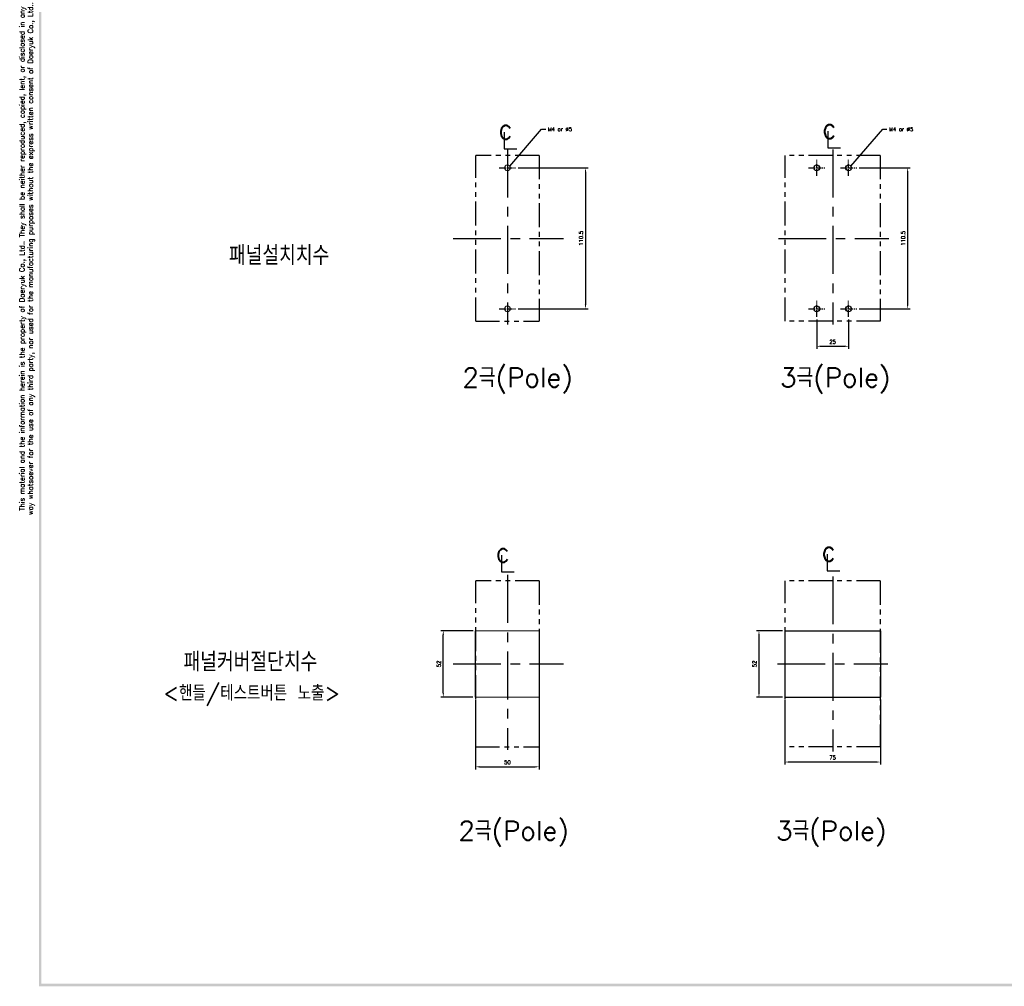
# Model space of a CAD drawing. Extents: x 2148 to 4024, y -907 to 1590.
# Tile 1 of 18: x 2370 to 3142, y 435 to 1192. Entities that reach past the tile are written whole.
import ezdxf

# ---------------------------------------------------------------- set-up
doc = ezdxf.new("R2010")
doc.units = 0
doc.header["$LTSCALE"] = 3
doc.header["$MEASUREMENT"] = 0
doc.linetypes.add('CENTER', pattern=[2, 1.25, -0.25, 0.25, -0.25])
doc.linetypes.add('PHANTOM2', pattern=[1.25, 0.625, -0.125, 0.125, -0.125, 0.125, -0.125])
doc.layers.get('0').update_dxf_attribs({"linetype": 'CONTINUOUS'})
doc.layers.get('Defpoints').update_dxf_attribs({"linetype": 'CONTINUOUS'})
for name, color, linetype in [('AM_VIS', 7, 'CONTINUOUS'), ('cen', 1, 'CENTER'), ('di', 3, 'CONTINUOUS'), ('DIM', 3, 'CONTINUOUS'), ('dwg', 7, 'CONTINUOUS'), ('NOTE', 4, 'CONTINUOUS')]:
    doc.layers.add(name, color=color, linetype=linetype)
doc.styles.add('K25', font='TXT', dxfattribs={"width": 0.9, "height": 2.5, "bigfont": 'TBHAN'})
doc.styles.add('KIM', font='ROMANS.shx', dxfattribs={"height": 5, "bigfont": 'GSG1.shx'})
doc.styles.get("Standard").update_dxf_attribs({"font": 'romans.shx', "height": 3, "bigfont": 'ghs.shx'})
doc.dimstyles.get("Standard").update_dxf_attribs({"dimtxt": 0.18, "dimasz": 0.18, "dimexe": 0.18, "dimexo": 0.0625, "dimgap": 0.09, "dimtad": 0, "dimtih": 1, "dimtoh": 1, "dimdec": 4, "dimzin": 0, "dimdsep": 46, "dimtxsty": 'Standard', "dimcen": 0.09, "dimadec": 0, "dimazin": 0, "dimtfac": 1, "dimtdec": 4, "dimtofl": 0, "dimtmove": 0, "dimatfit": 3, "dimfxl": 0, "dimtolj": 1, "dimtzin": 0, "dimarcsym": 0})
doc.dimstyles.new('STANDARD$0', dxfattribs={"dimtxt": 5, "dimasz": 5, "dimexe": 1, "dimexo": 2, "dimgap": 2, "dimtad": 1, "dimdec": 4, "dimzin": 12, "dimdsep": 46, "dimtxsty": 'KIM', "dimcen": -1, "dimdle": 0.1, "dimadec": 0, "dimazin": 0, "dimtfac": 1, "dimtdec": 4, "dimtmove": 0, "dimatfit": 3, "dimfxl": 0, "dimtolj": 1, "dimtzin": 0, "dimarcsym": 0})

# ---------------------------------------------------------------- blocks, each defined once
blk = doc.blocks.new('*D27')
at = {"layer": 'Defpoints', "color": 0}
for p in [(3025.94, 1076.25), (3025.94, 965.75), (3065.83, 965.75)]:
    blk.add_point(p, dxfattribs=at)
at = {"layer": 'di'}
for p, q in [((3027.94, 1076.25), (3067.83, 1076.25)), ((3065.83, 1073.45), (3065.83, 968.55)), ((3027.94, 965.75), (3067.83, 965.75))]:
    blk.add_line(p, q, dxfattribs=at)
for points in [[(3065.36, 1073.45), (3066.29, 1073.45), (3065.83, 1076.25)], [(3065.36, 968.55), (3066.29, 968.55), (3065.83, 965.75)]]:
    blk.add_solid(points, dxfattribs=at)
at = {"layer": 'di', "insert": (3062.33, 1021), "char_height": 3, "attachment_point": 5, "rotation": 90}
blk.add_mtext('\\A1;110.5', dxfattribs=at)
blk = doc.blocks.new('*D32')
at = {"layer": 'Defpoints', "color": 0}
for p in [(2969.78, 713.5), (2949.32, 661.5), (2969.78, 661.5)]:
    blk.add_point(p, dxfattribs=at)
at = {"layer": 'di'}
for p, q in [((2967.78, 713.5), (2947.32, 713.5)), ((2949.32, 710.3), (2949.32, 664.7)), ((2967.78, 661.5), (2947.32, 661.5))]:
    blk.add_line(p, q, dxfattribs=at)
for points in [[(2948.79, 710.3), (2949.85, 710.3), (2949.32, 713.5)], [(2948.79, 664.7), (2949.85, 664.7), (2949.32, 661.5)]]:
    blk.add_solid(points, dxfattribs=at)
at = {"layer": 'di', "insert": (2945.82, 687.5), "char_height": 3, "attachment_point": 5, "rotation": 90}
blk.add_mtext('\\A1;52', dxfattribs=at)
blk = doc.blocks.new('*D33')
at = {"layer": 'Defpoints', "color": 0}
for p in [(2969.58, 661.5), (3044.58, 661.5), (2969.58, 610.59)]:
    blk.add_point(p, dxfattribs=at)
at = {"layer": 'di'}
for p, q in [((2969.58, 659.5), (2969.58, 608.59)), ((3044.58, 659.5), (3044.58, 608.59)), ((3041.38, 610.59), (2972.78, 610.59))]:
    blk.add_line(p, q, dxfattribs=at)
for points in [[(2972.78, 611.12), (2972.78, 610.05), (2969.58, 610.59)], [(3041.38, 611.12), (3041.38, 610.05), (3044.58, 610.59)]]:
    blk.add_solid(points, dxfattribs=at)
at = {"layer": 'di', "insert": (3007.08, 614.09), "char_height": 3, "attachment_point": 5}
blk.add_mtext('\\A1;75', dxfattribs=at)
blk = doc.blocks.new('*D35')
at = {"layer": 'Defpoints', "color": 0}
for p in [(2701.91, 713.5), (2727.35, 713.5), (2727.15, 661.5)]:
    blk.add_point(p, dxfattribs=at)
at = {"layer": 'di'}
for p, q in [((2725.35, 713.5), (2699.91, 713.5)), ((2701.91, 664.7), (2701.91, 710.3)), ((2725.15, 661.5), (2699.91, 661.5))]:
    blk.add_line(p, q, dxfattribs=at)
for points in [[(2701.37, 710.3), (2702.44, 710.3), (2701.91, 713.5)], [(2701.37, 664.7), (2702.44, 664.7), (2701.91, 661.5)]]:
    blk.add_solid(points, dxfattribs=at)
at = {"layer": 'di', "insert": (2698.41, 687.5), "char_height": 3, "attachment_point": 5, "rotation": 90}
blk.add_mtext('\\A1;52', dxfattribs=at)
blk = doc.blocks.new('*D36')
at = {"layer": 'Defpoints', "color": 0}
for p in [(2727.15, 661.5), (2777.15, 661.5), (2777.15, 606.83)]:
    blk.add_point(p, dxfattribs=at)
at = {"layer": 'di'}
for p, q in [((2727.15, 659.5), (2727.15, 604.83)), ((2777.15, 659.5), (2777.15, 604.83)), ((2730.35, 606.83), (2773.95, 606.83))]:
    blk.add_line(p, q, dxfattribs=at)
for points in [[(2730.35, 607.37), (2730.35, 606.3), (2727.15, 606.83)], [(2773.95, 607.37), (2773.95, 606.3), (2777.15, 606.83)]]:
    blk.add_solid(points, dxfattribs=at)
at = {"layer": 'di', "insert": (2752.15, 610.33), "char_height": 3, "attachment_point": 5}
blk.add_mtext('\\A1;50', dxfattribs=at)
blk = doc.blocks.new('*D37')
at = {"layer": 'Defpoints', "color": 0}
for p in [(2758.51, 1076.25), (2758.51, 965.75), (2813.37, 965.75)]:
    blk.add_point(p, dxfattribs=at)
at = {"layer": 'di'}
for p, q in [((2760.51, 1076.25), (2815.37, 1076.25)), ((2813.37, 1073.05), (2813.37, 968.95)), ((2760.51, 965.75), (2815.37, 965.75))]:
    blk.add_line(p, q, dxfattribs=at)
for points in [[(2812.84, 1073.05), (2813.91, 1073.05), (2813.37, 1076.25)], [(2812.84, 968.95), (2813.91, 968.95), (2813.37, 965.75)]]:
    blk.add_solid(points, dxfattribs=at)
at = {"layer": 'di', "insert": (2809.87, 1021), "char_height": 3, "attachment_point": 5, "rotation": 90}
blk.add_mtext('\\A1;110.5', dxfattribs=at)
blk = doc.blocks.new('*D75')
at = {"layer": 'Defpoints', "color": 0}
for p in [(2994.58, 959.38), (3019.58, 959.38), (3019.58, 936.4)]:
    blk.add_point(p, dxfattribs=at)
at = {"layer": 'di'}
for p, q in [((2994.58, 957.38), (2994.58, 934.4)), ((3019.58, 957.38), (3019.58, 934.4)), ((2997.78, 936.4), (3016.38, 936.4))]:
    blk.add_line(p, q, dxfattribs=at)
for points in [[(2997.78, 936.94), (2997.78, 935.87), (2994.58, 936.4)], [(3016.38, 936.94), (3016.38, 935.87), (3019.58, 936.4)]]:
    blk.add_solid(points, dxfattribs=at)
at = {"layer": 'di', "insert": (3007.08, 939.9), "char_height": 3, "attachment_point": 5}
blk.add_mtext('\\A1;25', dxfattribs=at)

msp = doc.modelspace()

# ---------------------------------------------------------------- linework, layer by layer
at = {"color": 7, "linetype": 'Continuous', "lineweight": 15}
for p, q in [((2727.146, 713.498), (2777.146, 713.498)), ((2727.146, 661.498), (2777.146, 661.498))]:
    msp.add_line(p, q, dxfattribs=at)
for p, q in [((2969.576, 713.498), (3044.576, 713.498)), ((2969.576, 661.498), (3044.576, 661.498))]:
    msp.add_line(p, q)
for centre in [(2752.146, 1076.246), (2752.146, 965.746)]:
    msp.add_circle(centre, 2.25, dxfattribs=at)
for centre in [(2994.576, 1076.246), (2994.576, 1076.246), (3019.576, 1076.246), (2994.576, 965.746), (2994.576, 965.746), (3019.576, 965.746)]:
    msp.add_circle(centre, 2.25)
at = {"layer": 'AM_VIS'}
for p, q in [((2727.146, 661.498), (2727.146, 713.498)), ((2777.146, 713.498), (2777.146, 661.498)), ((2969.576, 713.498), (2969.576, 661.498)), ((3044.576, 713.498), (3044.576, 661.498))]:
    msp.add_line(p, q, dxfattribs=at)
at = {"layer": 'cen', "ltscale": 10}
for p, q in [((2752.146, 1090.7), (2752.146, 953.624)), ((2752.146, 1090.583), (2752.146, 953.507)), ((2752.146, 1090.582), (2752.146, 953.506)), ((3007.076, 1090.7), (3007.076, 953.624)), ((3007.076, 1090.583), (3007.076, 953.507)), ((3007.076, 1090.582), (3007.076, 953.506)), ((2709.564, 1020.996), (2796.168, 1020.996)), ((2709.564, 1020.996), (2796.168, 1020.996)), ((2964.494, 1020.996), (3051.098, 1020.996)), ((2964.494, 1020.996), (3051.098, 1020.996)), ((2752.146, 757.202), (2752.146, 620.126)), ((2752.146, 757.085), (2752.146, 620.009)), ((2752.146, 757.085), (2752.146, 620.009)), ((3007.076, 756.036), (3007.076, 618.96)), ((2709.564, 687.498), (2796.168, 687.498)), ((2709.564, 687.498), (2796.168, 687.498)), ((2963.774, 687.498), (3050.378, 687.498))]:
    msp.add_line(p, q, dxfattribs=at)
at = {"layer": 'cen'}
for p, q in [((2994.576, 1069.877), (2994.576, 1082.614)), ((3019.576, 1069.877), (3019.576, 1082.614)), ((2745.777, 1076.246), (2758.515, 1076.246)), ((2988.207, 1076.246), (3000.944, 1076.246)), ((3013.207, 1076.246), (3025.944, 1076.246)), ((2745.777, 965.746), (2758.515, 965.746)), ((2988.207, 965.746), (3000.944, 965.746)), ((2994.576, 959.377), (2994.576, 972.114)), ((3013.207, 965.746), (3025.944, 965.746)), ((3019.576, 959.377), (3019.576, 972.114))]:
    msp.add_line(p, q, dxfattribs=at)
at = {"layer": 'di', "linetype": 'PHANTOM2', "ltscale": 10}
for p, q in [((2727.346, 955.996), (2727.346, 1085.996)), ((2776.946, 1085.996), (2727.346, 1085.996)), ((2776.946, 1085.996), (2776.946, 955.996)), ((2969.776, 955.996), (2969.776, 1085.996)), ((3044.376, 1085.996), (2969.776, 1085.996)), ((3044.376, 1085.996), (3044.376, 955.996)), ((2727.346, 955.996), (2776.946, 955.996)), ((3044.376, 955.996), (2969.776, 955.996)), ((2727.346, 622.498), (2727.346, 752.498)), ((2776.946, 752.498), (2727.346, 752.498)), ((2776.946, 752.498), (2776.946, 622.498)), ((2969.776, 622.498), (2969.776, 752.498)), ((3044.376, 752.498), (2969.776, 752.498)), ((3044.376, 752.498), (3044.376, 622.498)), ((2727.346, 622.498), (2776.946, 622.498)), ((3044.376, 622.498), (2969.776, 622.498))]:
    msp.add_line(p, q, dxfattribs=at)
at = {"layer": 'dwg'}
for points in [[(2384.981, 434.813), (2386.981, 435.813), (2384.981, 1582.813), (2386.981, 1580.813)], [(4016.981, 434.813), (4014.981, 436.813), (2384.981, 434.813), (2386.981, 436.813)]]:
    msp.add_trace(points, dxfattribs=at)
at = {"layer": 'NOTE'}
for p, q in [((2749.571, 1104.274), (2749.571, 1091.235)), ((3003.354, 1104.887), (3003.354, 1091.848)), ((2749.571, 1091.235), (2759.484, 1091.235)), ((3003.354, 1091.848), (3013.267, 1091.848)), ((2747.509, 772.713), (2747.509, 759.673)), ((3002.796, 773.59), (3002.796, 760.551)), ((2747.509, 759.673), (2757.422, 759.673)), ((3002.796, 760.551), (3012.709, 760.551))]:
    msp.add_line(p, q, dxfattribs=at)

# ---------------------------------------------------------------- texts
at = {"layer": 'di', "insert": (2375.715, 1006.473), "char_height": 4, "width": 544.19864, "attachment_point": 5, "rotation": 90}
msp.add_mtext('\\A1;This material and the information herein is the property of Daeryuk Co., Ltd.. They shall be neither reproduced, copied, lent, or disclosed in any\\Pway whatsoever for the use of any third party, nor used for the manufacturing purposes without the express written consent of Daeryuk Co., Ltd..', dxfattribs=at)
at = {"layer": 'di', "char_height": 15, "attachment_point": 1}
for s, insert, width in [('{\\Fromans,hgs|c129;패널설치치수}', (2533.929, 1015.141), 135.45529), ('{\\Fromans,hgs|c129;2극(Pole)}', (2716.979, 919.417), 116.39597), ('{\\Fromans,hgs|c129;3극(Pole)}', (2965.879, 919.417), 116.39597), ('{\\Fromans,hgs|c129;패널커버절단치수}', (2498.318, 696.586), 177.9211), ('{\\Fromans,hgs|c129;2극(Pole)}', (2713.837, 564.284), 116.39597), ('{\\Fromans,hgs|c129;3극(Pole)}', (2962.737, 564.284), 116.39597)]:
    msp.add_mtext(s, dxfattribs=dict(at, insert=insert, width=width))
at = {"layer": 'DIM', "char_height": 3, "attachment_point": 1}
for insert in [(2783.81, 1107.989), (3051.24, 1107.989)]:
    msp.add_mtext('M4 or %%C5', dxfattribs=dict(at, insert=insert))
at = {"layer": 'DIM', "insert": (2482.492, 670.684), "char_height": 12, "width": 207.68749, "attachment_point": 1}
msp.add_mtext('\\pt156;{\\Fromans,hgs|c129;<핸들/테스트버튼 노출>}', dxfattribs=at)
at = {"layer": 'NOTE', "style": 'K25', "width": 0.9}
for p in [(2998.922, 1099.348), (2745.139, 1098.734), (2998.364, 768.051), (2743.076, 767.173)]:
    msp.add_text('c', height=15.85, dxfattribs=at).set_placement(p)

# ---------------------------------------------------------------- dimensions: what is measured, and where the dimension line sits
at = {"layer": 'di'}
for base, p1, p2, picture, middle in [((2813.373, 965.746), (2758.515, 1076.246), (2758.515, 965.746), '*D37', (2809.873, 1020.996)), ((2701.908, 713.498), (2727.146, 661.498), (2727.346, 713.498), '*D35', (2698.408, 687.498)), ((2949.32, 661.498), (2969.776, 713.498), (2969.776, 661.498), '*D32', (2945.82, 687.498))]:
    dim = msp.add_linear_dim(base=base, p1=p1, p2=p2, angle=90, dimstyle='STANDARD$0', override={"dimtxt": 4, "dimasz": 3.2, "dimexe": 2, "dimdec": 2, "dimzin": 8, "dimtxsty": 'Standard', "dimcen": 0, "dimclrd": 256, "dimclre": 256, "dimclrt": 256, "dimadec": 2, "dimazin": 2, "dimtfac": 0.6, "dimtdec": 2, "dimtzin": 8, "dimlwd": 65535, "dimlwe": 65535, "dimarcsym": 1}, dxfattribs=at)
    dim.commit()
    dim.dimension.update_dxf_attribs({"geometry": picture, "text_midpoint": middle})
dim = msp.add_linear_dim(base=(3065.826, 965.746), p1=(3025.944, 1076.246), p2=(3025.944, 965.746), angle=90, dimstyle='STANDARD$0', override={"dimtxt": 3, "dimasz": 2.8, "dimexe": 2, "dimdec": 2, "dimzin": 8, "dimtxsty": 'Standard', "dimcen": 0, "dimclrd": 256, "dimclre": 256, "dimclrt": 256, "dimadec": 2, "dimazin": 2, "dimtfac": 0.6, "dimtdec": 2, "dimtzin": 8, "dimlwd": 65535, "dimlwe": 65535, "dimarcsym": 1}, dxfattribs=at)
dim.commit()
dim.dimension.update_dxf_attribs({"geometry": '*D27', "text_midpoint": (3065.826, 1020.996), "dimtype": 160})
for base, p1, p2, picture, middle in [((3019.576, 936.403), (2994.576, 959.377), (3019.576, 959.377), '*D75', (3007.076, 939.903)), ((2777.146, 606.833), (2727.146, 661.498), (2777.146, 661.498), '*D36', (2752.146, 610.333))]:
    dim = msp.add_linear_dim(base=base, p1=p1, p2=p2, dimstyle='STANDARD$0', override={"dimtxt": 4, "dimasz": 3.2, "dimexe": 2, "dimdec": 2, "dimzin": 8, "dimtxsty": 'Standard', "dimcen": 0, "dimclrd": 256, "dimclre": 256, "dimclrt": 256, "dimadec": 2, "dimazin": 2, "dimtfac": 0.6, "dimtdec": 2, "dimtzin": 8, "dimlwd": 65535, "dimlwe": 65535, "dimarcsym": 1}, dxfattribs=at)
    dim.commit()
    dim.dimension.update_dxf_attribs({"geometry": picture, "text_midpoint": middle})
dim = msp.add_linear_dim(base=(2969.576, 610.588), p1=(3044.576, 661.498), p2=(2969.576, 661.498), dimstyle='STANDARD$0', override={"dimtxt": 4, "dimasz": 3.2, "dimexe": 2, "dimdec": 2, "dimzin": 8, "dimtxsty": 'Standard', "dimcen": 0, "dimclrd": 256, "dimclre": 256, "dimclrt": 256, "dimadec": 2, "dimazin": 2, "dimtfac": 0.6, "dimtdec": 2, "dimtzin": 8, "dimlwd": 65535, "dimlwe": 65535, "dimarcsym": 1}, dxfattribs=at)
dim.commit()
dim.dimension.update_dxf_attribs({"geometry": '*D33', "text_midpoint": (3007.076, 610.588), "dimtype": 160})

# ---------------------------------------------------------------- leaders
at = {"layer": 'DIM', "annotation_type": 0, "has_hookline": 1, "hookline_direction": 0, "text_width": 21.429}
for points in [[(2753.991, 1077.534), (2779.01, 1106.489), (2782.21, 1106.489)], [(3021.42, 1077.534), (3046.44, 1106.489), (3049.64, 1106.489)]]:
    msp.add_leader(points, dimstyle='Standard', override={"dimscale": 1.6, "dimtxt": 2, "dimasz": 2, "dimexe": 1, "dimexo": 1, "dimgap": 1, "dimtad": 0, "dimtih": 0, "dimtoh": 0, "dimdec": 1, "dimzin": 8, "dimcen": 0, "dimadec": 2, "dimazin": 2, "dimtm": 0.1, "dimtfac": 0.6, "dimtdec": 1, "dimtofl": 1}, dxfattribs=at)

doc.saveas('drawing.dxf')
